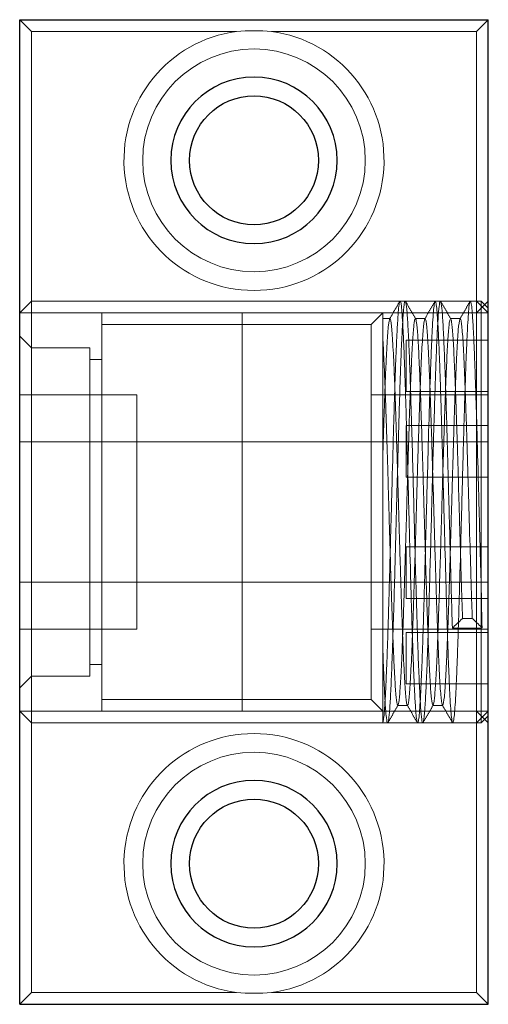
# Model space of a CAD drawing. Header units: millimetres. Extents: x 7091 to 7215, y 7622 to 7745.
# Tile 2 of 4: x 7146 to 7166, y 7622 to 7664. Entities that reach past the tile are written whole.
import ezdxf
from ezdxf.lldxf.tags import DXFTag

# ---------------------------------------------------------------- set-up
doc = ezdxf.new("R2010")
doc.units = ezdxf.units.MM
doc.layers.add('1', color=7, linetype='CONTINUOUS', true_color=0xffffff)
tags = doc.linetypes.add('DASHED', pattern=[25.72, 12.86, -12.86]).pattern_tags.tags
tags[6:7] = [DXFTag(74, 4), DXFTag(75, 0), DXFTag(340, '0'), DXFTag(46, 0.0), DXFTag(50, 0.0), DXFTag(44, 0.0), DXFTag(45, 0.0)]
tags[4:5] = [DXFTag(74, 4), DXFTag(75, 0), DXFTag(340, '0'), DXFTag(46, 0.0), DXFTag(50, 0.0), DXFTag(44, 0.0), DXFTag(45, 0.0)]

msp = doc.modelspace()

# ---------------------------------------------------------------- linework, layer by layer
at = {"layer": '1', "color": 7, "linetype": 'Continuous'}
for p, q in [((7146.315, 7663.512), (7166.315, 7663.512)), ((7146.315, 7621.512), (7146.315, 7663.512)), ((7166.315, 7621.512), (7166.315, 7663.512)), ((7146.315, 7621.512), (7166.315, 7621.512))]:
    msp.add_line(p, q, dxfattribs=at)
at = {"layer": '1', "color": 252, "linetype": 'DASHED', "lineweight": 5}
for p, q in [((7146.815, 7663.012), (7146.315, 7663.512)), ((7165.815, 7663.012), (7166.315, 7663.512)), ((7146.815, 7663.012), (7155.572, 7663.012)), ((7146.815, 7651.512), (7146.815, 7663.012)), ((7157.058, 7663.012), (7165.815, 7663.012)), ((7165.815, 7663.012), (7165.815, 7651.512)), ((7146.315, 7651.012), (7146.815, 7651.512)), ((7146.815, 7651.012), (7146.815, 7651.512)), ((7146.815, 7651.512), (7165.815, 7651.512)), ((7162.768, 7651.512), (7162.549, 7651.512)), ((7164.268, 7651.512), (7164.049, 7651.512)), ((7166.015, 7651.512), (7165.549, 7651.512)), ((7166.315, 7651.512), (7165.815, 7651.012)), ((7165.815, 7651.012), (7165.815, 7651.512)), ((7165.815, 7651.512), (7166.315, 7651.012)), ((7166.315, 7651.212), (7166.015, 7651.512)), ((7166.015, 7639.179), (7166.015, 7651.512)), ((7146.315, 7651.012), (7146.815, 7651.012)), ((7146.815, 7651.012), (7165.815, 7651.012)), ((7146.815, 7649.512), (7146.815, 7651.012)), ((7155.815, 7651.012), (7149.815, 7651.012)), ((7149.815, 7651.012), (7149.815, 7634.012)), ((7161.815, 7651.012), (7155.815, 7651.012)), ((7155.815, 7651.012), (7155.815, 7634.012)), ((7155.815, 7651.012), (7155.815, 7634.012)), ((7161.815, 7651.012), (7161.315, 7650.512)), ((7165.815, 7651.012), (7161.815, 7651.012)), ((7161.815, 7651.012), (7161.815, 7636.56)), ((7162.116, 7650.762), (7161.815, 7650.762)), ((7163.616, 7650.762), (7163.201, 7650.762)), ((7165.116, 7650.762), (7164.701, 7650.762)), ((7165.815, 7634.012), (7165.815, 7651.012)), ((7165.815, 7651.012), (7166.315, 7651.012)), ((7161.315, 7650.512), (7149.815, 7650.512)), ((7161.315, 7634.512), (7161.315, 7650.512)), ((7146.815, 7649.512), (7146.315, 7650.012)), ((7149.315, 7649.512), (7146.815, 7649.512)), ((7146.815, 7635.512), (7146.815, 7649.512)), ((7149.315, 7649.512), (7149.315, 7635.512)), ((7166.315, 7649.847), (7162.815, 7649.847)), ((7162.815, 7647.647), (7162.815, 7649.847)), ((7149.815, 7649.012), (7149.315, 7649.012)), ((7151.315, 7647.512), (7146.315, 7647.512)), ((7151.315, 7647.512), (7151.315, 7637.512)), ((7166.315, 7647.512), (7161.315, 7647.512)), ((7162.815, 7647.647), (7166.315, 7647.647)), ((7166.315, 7646.198), (7162.815, 7646.198)), ((7162.815, 7643.998), (7162.815, 7646.198)), ((7151.315, 7645.512), (7146.315, 7645.512)), ((7155.815, 7645.512), (7149.815, 7645.512)), ((7161.815, 7645.512), (7155.815, 7645.512)), ((7166.315, 7645.512), (7161.315, 7645.512)), ((7162.815, 7643.998), (7166.315, 7643.998)), ((7166.315, 7641.026), (7162.815, 7641.026)), ((7162.815, 7638.826), (7162.815, 7641.026)), ((7146.315, 7639.512), (7151.315, 7639.512)), ((7149.815, 7639.512), (7155.815, 7639.512)), ((7155.815, 7639.512), (7161.815, 7639.512)), ((7161.315, 7639.512), (7166.315, 7639.512)), ((7166.015, 7637.561), (7166.015, 7639.172)), ((7162.815, 7638.826), (7166.315, 7638.826)), ((7165.63, 7637.973), (7165.215, 7637.973)), ((7146.315, 7637.512), (7151.315, 7637.512)), ((7161.315, 7637.512), (7166.315, 7637.512)), ((7166.315, 7637.377), (7162.815, 7637.377)), ((7162.815, 7635.177), (7162.815, 7637.377)), ((7164.782, 7637.561), (7166.015, 7637.561)), ((7166.046, 7637.577), (7166.015, 7637.561)), ((7166.015, 7633.512), (7166.015, 7637.561)), ((7161.815, 7636.581), (7161.815, 7633.512)), ((7149.315, 7636.012), (7149.815, 7636.012)), ((7146.315, 7635.012), (7146.815, 7635.512)), ((7146.815, 7635.512), (7149.315, 7635.512)), ((7146.815, 7634.012), (7146.815, 7635.512)), ((7162.815, 7635.177), (7166.315, 7635.177)), ((7149.815, 7634.512), (7161.315, 7634.512)), ((7161.315, 7634.512), (7161.815, 7634.012)), ((7146.315, 7634.012), (7146.815, 7634.012)), ((7146.315, 7634.012), (7146.815, 7633.512)), ((7146.815, 7633.512), (7146.815, 7634.012)), ((7165.815, 7634.012), (7146.815, 7634.012)), ((7149.815, 7634.012), (7155.815, 7634.012)), ((7155.815, 7634.012), (7161.815, 7634.012)), ((7161.815, 7634.012), (7165.815, 7634.012)), ((7162.451, 7634.262), (7162.866, 7634.262)), ((7163.951, 7634.262), (7164.366, 7634.262)), ((7165.815, 7634.012), (7166.315, 7633.512)), ((7166.315, 7634.012), (7165.815, 7633.512)), ((7165.815, 7633.512), (7165.815, 7634.012)), ((7165.815, 7634.012), (7166.315, 7634.012)), ((7146.815, 7633.512), (7165.815, 7633.512)), ((7146.815, 7622.012), (7146.815, 7633.512)), ((7161.815, 7633.512), (7162.018, 7633.512)), ((7163.299, 7633.512), (7163.518, 7633.512)), ((7164.799, 7633.512), (7166.015, 7633.512)), ((7165.815, 7633.512), (7165.815, 7622.012)), ((7166.015, 7633.512), (7166.315, 7633.812)), ((7146.315, 7621.512), (7146.815, 7622.012)), ((7155.572, 7622.012), (7146.815, 7622.012)), ((7165.815, 7622.012), (7157.058, 7622.012)), ((7166.315, 7621.512), (7165.815, 7622.012))]:
    msp.add_line(p, q, dxfattribs=at)
at = {"layer": '1', "color": 252, "linetype": 'DASHED', "lineweight": 5, "extrusion": (0, 0, -1)}
for centre in [(-7156.315, 7657.512), (-7156.315, 7627.512)]:
    msp.add_circle(centre, 4.75, dxfattribs=at)
at = {"layer": '1', "color": 7, "linetype": 'Continuous', "extrusion": (6.12303e-17, 6.12303e-17, -1)}
for centre in [(-7156.315, 7657.512), (-7156.315, 7627.512)]:
    msp.add_circle(centre, 3.55, dxfattribs=at)
at = {"layer": '1', "color": 7, "linetype": 'Continuous'}
for centre in [(7156.315, 7657.512), (7156.315, 7627.512)]:
    msp.add_circle(centre, 2.75, dxfattribs=at)
at = {"layer": '1', "color": 252, "linetype": 'DASHED', "lineweight": 5}
for centre, start, end in [((7156.315, 7657.512), 97.6967, 82.3033), ((7156.315, 7627.512), 277.6967, 262.3033)]:
    msp.add_arc(centre, 5.55, start, end, dxfattribs=at)
for points, degree in [([(7157.058, 7663.012), (7156.563, 7663.045), (7156.067, 7663.045), (7155.572, 7663.012)], 3), ([(7162.525, 7651.479), (7162.313, 7651.112), (7162.101, 7650.746)], 2), ([(7163.216, 7650.746), (7162.997, 7651.126), (7162.777, 7651.506)], 2), ([(7164.041, 7651.507), (7163.821, 7651.127), (7163.602, 7650.747)], 2), ([(7164.716, 7650.746), (7164.497, 7651.126), (7164.277, 7651.506)], 2), ([(7165.541, 7651.507), (7165.322, 7651.127), (7165.102, 7650.747)], 2), ([(7166.046, 7637.577), (7166.035, 7638.082), (7166.025, 7638.615), (7166.015, 7639.179)], 3), ([(7164.782, 7637.561), (7165.215, 7637.973)], 1), ([(7165.63, 7637.973), (7166.046, 7637.577)], 1), ([(7162.027, 7633.518), (7162.247, 7633.898), (7162.466, 7634.278)], 2), ([(7162.853, 7634.275), (7163.072, 7633.895), (7163.292, 7633.515)], 2), ([(7163.527, 7633.518), (7163.747, 7633.898), (7163.966, 7634.278)], 2), ([(7164.352, 7634.276), (7164.564, 7633.91), (7164.776, 7633.543)], 2), ([(7155.572, 7622.012), (7156.067, 7621.979), (7156.563, 7621.979), (7157.058, 7622.012)], 3)]:
    msp.add_open_spline(points, degree=degree, dxfattribs=at)
for points, knots in [([(7161.815, 7633.531), (7161.826, 7633.558), (7161.837, 7633.614), (7161.859, 7633.78), (7161.87, 7633.892), (7161.903, 7634.308), (7161.924, 7634.687), (7161.957, 7635.403), (7161.968, 7635.667), (7161.99, 7636.231), (7162.001, 7636.531), (7162.023, 7637.17), (7162.034, 7637.511), (7162.056, 7638.221), (7162.067, 7638.587), (7162.088, 7639.341), (7162.099, 7639.729), (7162.121, 7640.528), (7162.132, 7640.937), (7162.154, 7641.752), (7162.165, 7642.162), (7162.187, 7642.984), (7162.198, 7643.401), (7162.231, 7644.629), (7162.252, 7645.417), (7162.285, 7646.554), (7162.296, 7646.921), (7162.318, 7647.619), (7162.329, 7647.951), (7162.351, 7648.584), (7162.362, 7648.887), (7162.384, 7649.443), (7162.395, 7649.698), (7162.417, 7650.163), (7162.427, 7650.373), (7162.449, 7650.745), (7162.46, 7650.904), (7162.482, 7651.168), (7162.493, 7651.273), (7162.515, 7651.428), (7162.526, 7651.479), (7162.537, 7651.5), (7162.538, 7651.501), (7162.538, 7651.501)], [0, 0, 0, 0, 0.045405, 0.045405, 0.09081, 0.09081, 0.18162, 0.18162, 0.227025, 0.227025, 0.27243, 0.27243, 0.317835, 0.317835, 0.36324, 0.36324, 0.408645, 0.408645, 0.45405, 0.45405, 0.499455, 0.499455, 0.54486, 0.54486, 0.63567, 0.63567, 0.681075, 0.681075, 0.72648, 0.72648, 0.771885, 0.771885, 0.81729, 0.81729, 0.862695, 0.862695, 0.908101, 0.908101, 0.953506, 0.953506, 0.998911, 0.998911, 1, 1, 1, 1]), ([(7162.754, 7651.496), (7162.75, 7651.487), (7162.746, 7651.474), (7162.734, 7651.426), (7162.727, 7651.38), (7162.711, 7651.26), (7162.696, 7651.113), (7162.68, 7650.913), (7162.665, 7650.686), (7162.657, 7650.559), (7162.634, 7650.138), (7162.618, 7649.813), (7162.595, 7649.257), (7162.588, 7649.061), (7162.572, 7648.646), (7162.564, 7648.427), (7162.541, 7647.749), (7162.526, 7647.267), (7162.503, 7646.496), (7162.495, 7646.231), (7162.479, 7645.689), (7162.472, 7645.415), (7162.448, 7644.582), (7162.433, 7644.013), (7162.41, 7643.139), (7162.402, 7642.845), (7162.387, 7642.263), (7162.371, 7641.683), (7162.356, 7641.108), (7162.34, 7640.536), (7162.333, 7640.25), (7162.309, 7639.407), (7162.294, 7638.869), (7162.271, 7638.097), (7162.263, 7637.845), (7162.248, 7637.354), (7162.24, 7637.116), (7162.217, 7636.434), (7162.201, 7636.018), (7162.178, 7635.454), (7162.17, 7635.274), (7162.155, 7634.942), (7162.147, 7634.788), (7162.124, 7634.365), (7162.109, 7634.133), (7162.085, 7633.861), (7162.078, 7633.784), (7162.062, 7633.659), (7162.054, 7633.611), (7162.041, 7633.551), (7162.035, 7633.533), (7162.03, 7633.523)], [0, 0, 0, 0, 0.016234, 0.016234, 0.048245, 0.048245, 0.080256, 0.112267, 0.112267, 0.144278, 0.144278, 0.208301, 0.208301, 0.240312, 0.240312, 0.272323, 0.272323, 0.336346, 0.336346, 0.368357, 0.368357, 0.400368, 0.400368, 0.46439, 0.46439, 0.496402, 0.496402, 0.528413, 0.560424, 0.560424, 0.592435, 0.592435, 0.656458, 0.656458, 0.688469, 0.688469, 0.72048, 0.72048, 0.784502, 0.784502, 0.816514, 0.816514, 0.848525, 0.848525, 0.912547, 0.912547, 0.944558, 0.944558, 0.97657, 0.97657, 1, 1, 1, 1]), ([(7162.55, 7651.512), (7162.567, 7651.512), (7162.585, 7651.438), (7162.625, 7651.106), (7162.646, 7650.815), (7162.679, 7650.225), (7162.69, 7650), (7162.712, 7649.511), (7162.723, 7649.245), (7162.745, 7648.672), (7162.756, 7648.363), (7162.778, 7647.707), (7162.789, 7647.365), (7162.81, 7646.654), (7162.821, 7646.285), (7162.843, 7645.52), (7162.854, 7645.123), (7162.876, 7644.324), (7162.887, 7643.921), (7162.909, 7643.104), (7162.92, 7642.688), (7162.953, 7641.445), (7162.974, 7640.635), (7163.007, 7639.45), (7163.018, 7639.06), (7163.04, 7638.316), (7163.051, 7637.957), (7163.073, 7637.267), (7163.084, 7636.934), (7163.106, 7636.308), (7163.117, 7636.016), (7163.138, 7635.475), (7163.149, 7635.225), (7163.171, 7634.769), (7163.182, 7634.565), (7163.204, 7634.211), (7163.215, 7634.06), (7163.237, 7633.811), (7163.248, 7633.712), (7163.27, 7633.572), (7163.281, 7633.53), (7163.294, 7633.513), (7163.297, 7633.512), (7163.299, 7633.512)], [0, 0, 0, 0, 0.0707, 0.0707, 0.158206, 0.158206, 0.201959, 0.201959, 0.245712, 0.245712, 0.289465, 0.289465, 0.333219, 0.333219, 0.376972, 0.376972, 0.420725, 0.420725, 0.464478, 0.464478, 0.508231, 0.508231, 0.595738, 0.595738, 0.639491, 0.639491, 0.683244, 0.683244, 0.726997, 0.726997, 0.77075, 0.77075, 0.814504, 0.814504, 0.858257, 0.858257, 0.90201, 0.90201, 0.945763, 0.945763, 0.989516, 0.989516, 1, 1, 1, 1]), ([(7163.518, 7633.512), (7163.515, 7633.512), (7163.511, 7633.515), (7163.499, 7633.535), (7163.492, 7633.562), (7163.469, 7633.687), (7163.453, 7633.824), (7163.43, 7634.114), (7163.422, 7634.225), (7163.407, 7634.47), (7163.399, 7634.605), (7163.384, 7634.899), (7163.376, 7635.057), (7163.361, 7635.399), (7163.353, 7635.583), (7163.329, 7636.167), (7163.314, 7636.594), (7163.291, 7637.291), (7163.283, 7637.534), (7163.267, 7638.032), (7163.26, 7638.288), (7163.244, 7638.811), (7163.237, 7639.078), (7163.221, 7639.626), (7163.213, 7639.907), (7163.19, 7640.753), (7163.175, 7641.325), (7163.144, 7642.485), (7163.128, 7643.078), (7163.097, 7644.231), (7163.082, 7644.796), (7163.059, 7645.628), (7163.051, 7645.903), (7163.035, 7646.436), (7163.028, 7646.696), (7163.005, 7647.453), (7162.989, 7647.93), (7162.958, 7648.821), (7162.943, 7649.223), (7162.92, 7649.761), (7162.912, 7649.93), (7162.897, 7650.245), (7162.889, 7650.392), (7162.866, 7650.791), (7162.85, 7651.003), (7162.819, 7651.324), (7162.804, 7651.431), (7162.782, 7651.501), (7162.775, 7651.512), (7162.768, 7651.512)], [0, 0, 0, 0, 0.01461, 0.01461, 0.045524, 0.045524, 0.107352, 0.107352, 0.138266, 0.138266, 0.16918, 0.16918, 0.200094, 0.200094, 0.231008, 0.231008, 0.292836, 0.292836, 0.32375, 0.32375, 0.354664, 0.354664, 0.385578, 0.385578, 0.416491, 0.416491, 0.478319, 0.478319, 0.540147, 0.540147, 0.601975, 0.601975, 0.632889, 0.632889, 0.663803, 0.663803, 0.725631, 0.725631, 0.787459, 0.787459, 0.818373, 0.818373, 0.849287, 0.849287, 0.911114, 0.911114, 0.972942, 0.972942, 1, 1, 1, 1]), ([(7163.314, 7633.529), (7163.318, 7633.537), (7163.321, 7633.548), (7163.336, 7633.606), (7163.346, 7633.678), (7163.368, 7633.876), (7163.379, 7634.005), (7163.412, 7634.467), (7163.434, 7634.873), (7163.467, 7635.632), (7163.478, 7635.908), (7163.5, 7636.494), (7163.511, 7636.805), (7163.532, 7637.466), (7163.543, 7637.817), (7163.565, 7638.541), (7163.576, 7638.914), (7163.598, 7639.681), (7163.609, 7640.075), (7163.631, 7640.885), (7163.642, 7641.293), (7163.664, 7642.111), (7163.675, 7642.522), (7163.696, 7643.345), (7163.708, 7643.761), (7163.74, 7644.978), (7163.762, 7645.758), (7163.806, 7647.249), (7163.828, 7647.928), (7163.861, 7648.847), (7163.872, 7649.138), (7163.893, 7649.668), (7163.904, 7649.91), (7163.926, 7650.347), (7163.937, 7650.544), (7163.959, 7650.885), (7163.97, 7651.028), (7163.992, 7651.261), (7164.003, 7651.35), (7164.022, 7651.458), (7164.03, 7651.488), (7164.038, 7651.503)], [0, 0, 0, 0, 0.014535, 0.014535, 0.059838, 0.059838, 0.10514, 0.10514, 0.195745, 0.195745, 0.241048, 0.241048, 0.28635, 0.28635, 0.331653, 0.331653, 0.376955, 0.376955, 0.422258, 0.422258, 0.46756, 0.46756, 0.512863, 0.512863, 0.558166, 0.558166, 0.648771, 0.648771, 0.739376, 0.739376, 0.784678, 0.784678, 0.829981, 0.829981, 0.875283, 0.875283, 0.920586, 0.920586, 0.965888, 0.965888, 1, 1, 1, 1]), ([(7164.257, 7651.501), (7164.254, 7651.497), (7164.252, 7651.491), (7164.241, 7651.46), (7164.233, 7651.422), (7164.21, 7651.266), (7164.195, 7651.109), (7164.164, 7650.687), (7164.148, 7650.419), (7164.118, 7649.795), (7164.102, 7649.438), (7164.079, 7648.835), (7164.071, 7648.621), (7164.056, 7648.18), (7164.048, 7647.951), (7164.025, 7647.241), (7164.01, 7646.737), (7163.978, 7645.664), (7163.963, 7645.113), (7163.94, 7644.266), (7163.932, 7643.98), (7163.917, 7643.401), (7163.909, 7643.106), (7163.886, 7642.232), (7163.87, 7641.653), (7163.84, 7640.505), (7163.824, 7639.931), (7163.793, 7638.842), (7163.778, 7638.32), (7163.755, 7637.571), (7163.747, 7637.327), (7163.731, 7636.862), (7163.724, 7636.638), (7163.7, 7635.998), (7163.685, 7635.608), (7163.654, 7634.912), (7163.639, 7634.616), (7163.615, 7634.245), (7163.608, 7634.134), (7163.592, 7633.938), (7163.584, 7633.852), (7163.561, 7633.64), (7163.546, 7633.554), (7163.53, 7633.524), (7163.53, 7633.523), (7163.53, 7633.523)], [0, 0, 0, 0, 0.010457, 0.010457, 0.042347, 0.042347, 0.106127, 0.106127, 0.169906, 0.169906, 0.233686, 0.233686, 0.265576, 0.265576, 0.297466, 0.297466, 0.361246, 0.361246, 0.425025, 0.425025, 0.456915, 0.456915, 0.488805, 0.488805, 0.552585, 0.552585, 0.616365, 0.616365, 0.680145, 0.680145, 0.712034, 0.712034, 0.743924, 0.743924, 0.807704, 0.807704, 0.871484, 0.871484, 0.903374, 0.903374, 0.935264, 0.935264, 0.999043, 0.999043, 1, 1, 1, 1]), ([(7164.05, 7651.512), (7164.06, 7651.511), (7164.069, 7651.488), (7164.09, 7651.39), (7164.101, 7651.31), (7164.134, 7650.987), (7164.156, 7650.667), (7164.189, 7650.031), (7164.2, 7649.793), (7164.222, 7649.279), (7164.232, 7649.001), (7164.254, 7648.404), (7164.265, 7648.082), (7164.287, 7647.408), (7164.298, 7647.058), (7164.32, 7646.331), (7164.331, 7645.955), (7164.353, 7645.175), (7164.364, 7644.775), (7164.386, 7643.971), (7164.396, 7643.564), (7164.418, 7642.743), (7164.429, 7642.324), (7164.462, 7641.089), (7164.484, 7640.287), (7164.517, 7639.119), (7164.528, 7638.735), (7164.549, 7638.006), (7164.56, 7637.656), (7164.582, 7636.987), (7164.593, 7636.668), (7164.615, 7636.06), (7164.626, 7635.779), (7164.648, 7635.262), (7164.658, 7635.026), (7164.68, 7634.598), (7164.691, 7634.407), (7164.713, 7634.081), (7164.724, 7633.945), (7164.746, 7633.727), (7164.757, 7633.644), (7164.778, 7633.538), (7164.789, 7633.512), (7164.799, 7633.512)], [0, 0, 0, 0, 0.039638, 0.039638, 0.083389, 0.083389, 0.170891, 0.170891, 0.214642, 0.214642, 0.258393, 0.258393, 0.302145, 0.302145, 0.345896, 0.345896, 0.389647, 0.389647, 0.433398, 0.433398, 0.477149, 0.477149, 0.520901, 0.520901, 0.608403, 0.608403, 0.652154, 0.652154, 0.695905, 0.695905, 0.739656, 0.739656, 0.783408, 0.783408, 0.827159, 0.827159, 0.87091, 0.87091, 0.914661, 0.914661, 0.958412, 0.958412, 1, 1, 1, 1]), ([(7164.782, 7637.561), (7164.767, 7638.052), (7164.751, 7638.568), (7164.728, 7639.379), (7164.72, 7639.657), (7164.705, 7640.218), (7164.697, 7640.501), (7164.674, 7641.355), (7164.659, 7641.933), (7164.635, 7642.813), (7164.627, 7643.106), (7164.612, 7643.685), (7164.604, 7643.972), (7164.589, 7644.541), (7164.581, 7644.823), (7164.566, 7645.381), (7164.558, 7645.659), (7164.535, 7646.471), (7164.519, 7646.983), (7164.489, 7647.953), (7164.473, 7648.414), (7164.442, 7649.243), (7164.427, 7649.614), (7164.404, 7650.108), (7164.396, 7650.262), (7164.38, 7650.544), (7164.372, 7650.671), (7164.349, 7651.013), (7164.334, 7651.19), (7164.303, 7651.436), (7164.287, 7651.501), (7164.271, 7651.512), (7164.269, 7651.512), (7164.268, 7651.512)], [0, 0, 0, 0, 0.090188, 0.090188, 0.135281, 0.135281, 0.180375, 0.180375, 0.270563, 0.270563, 0.315657, 0.315657, 0.36075, 0.36075, 0.405844, 0.405844, 0.450938, 0.450938, 0.541126, 0.541126, 0.631313, 0.631313, 0.721501, 0.721501, 0.766595, 0.766595, 0.811688, 0.811688, 0.901876, 0.901876, 0.992064, 0.992064, 1, 1, 1, 1]), ([(7164.805, 7633.514), (7164.815, 7633.523), (7164.824, 7633.553), (7164.844, 7633.663), (7164.855, 7633.751), (7164.877, 7633.979), (7164.888, 7634.12), (7164.91, 7634.453), (7164.921, 7634.647), (7164.943, 7635.085), (7164.954, 7635.326), (7164.976, 7635.85), (7164.987, 7636.134), (7165.009, 7636.744), (7165.02, 7637.071), (7165.041, 7637.749), (7165.052, 7638.102), (7165.074, 7638.837), (7165.085, 7639.221), (7165.118, 7640.397), (7165.14, 7641.203), (7165.173, 7642.445), (7165.184, 7642.861), (7165.205, 7643.68), (7165.216, 7644.086), (7165.238, 7644.889), (7165.249, 7645.289), (7165.271, 7646.063), (7165.282, 7646.437), (7165.304, 7647.159), (7165.315, 7647.507), (7165.337, 7648.176), (7165.348, 7648.492), (7165.369, 7649.081), (7165.38, 7649.355), (7165.402, 7649.862), (7165.413, 7650.096), (7165.446, 7650.716), (7165.468, 7651.027), (7165.506, 7651.384), (7165.522, 7651.474), (7165.538, 7651.502)], [0, 0, 0, 0, 0.038608, 0.038608, 0.083371, 0.083371, 0.128133, 0.128133, 0.172896, 0.172896, 0.217658, 0.217658, 0.262421, 0.262421, 0.307184, 0.307184, 0.351946, 0.351946, 0.396709, 0.396709, 0.486234, 0.486234, 0.530997, 0.530997, 0.575759, 0.575759, 0.620522, 0.620522, 0.665284, 0.665284, 0.710047, 0.710047, 0.75481, 0.75481, 0.799572, 0.799572, 0.844335, 0.844335, 0.93386, 0.93386, 1, 1, 1, 1]), ([(7165.549, 7651.512), (7165.551, 7651.512), (7165.553, 7651.511), (7165.566, 7651.499), (7165.577, 7651.46), (7165.599, 7651.326), (7165.61, 7651.232), (7165.632, 7650.989), (7165.643, 7650.841), (7165.665, 7650.489), (7165.676, 7650.289), (7165.697, 7649.842), (7165.708, 7649.596), (7165.73, 7649.056), (7165.741, 7648.762), (7165.763, 7648.143), (7165.774, 7647.817), (7165.796, 7647.131), (7165.807, 7646.77), (7165.84, 7645.647), (7165.861, 7644.865), (7165.894, 7643.643), (7165.905, 7643.227), (7165.927, 7642.405), (7165.938, 7641.995), (7165.96, 7641.177), (7165.971, 7640.767), (7165.993, 7639.96), (7166.004, 7639.565), (7166.015, 7639.179)], [0, 0, 0, 0, 0.013388, 0.013388, 0.08386, 0.08386, 0.154332, 0.154332, 0.224804, 0.224804, 0.295277, 0.295277, 0.365749, 0.365749, 0.436221, 0.436221, 0.506694, 0.506694, 0.577166, 0.577166, 0.718111, 0.718111, 0.788583, 0.788583, 0.859055, 0.859055, 0.929528, 0.929528, 1, 1, 1, 1]), ([(7162.103, 7650.75), (7162.087, 7650.719), (7162.07, 7650.628), (7162.033, 7650.295), (7162.014, 7650.035), (7161.984, 7649.53), (7161.974, 7649.341), (7161.954, 7648.93), (7161.944, 7648.709), (7161.924, 7648.237), (7161.914, 7647.985), (7161.894, 7647.451), (7161.884, 7647.168), (7161.855, 7646.294), (7161.835, 7645.674), (7161.815, 7645.014)], [0, 0, 0, 0, 0.174001, 0.174001, 0.380501, 0.380501, 0.483751, 0.483751, 0.587001, 0.587001, 0.69025, 0.69025, 0.7935, 0.7935, 1, 1, 1, 1]), ([(7162.867, 7634.262), (7162.864, 7634.262), (7162.861, 7634.263), (7162.848, 7634.278), (7162.838, 7634.311), (7162.808, 7634.475), (7162.789, 7634.667), (7162.749, 7635.217), (7162.729, 7635.566), (7162.699, 7636.199), (7162.689, 7636.429), (7162.669, 7636.913), (7162.659, 7637.169), (7162.64, 7637.709), (7162.63, 7637.992), (7162.61, 7638.587), (7162.6, 7638.893), (7162.58, 7639.52), (7162.57, 7639.841), (7162.55, 7640.498), (7162.54, 7640.837), (7162.51, 7641.858), (7162.491, 7642.541), (7162.461, 7643.568), (7162.451, 7643.913), (7162.431, 7644.584), (7162.421, 7644.914), (7162.401, 7645.559), (7162.391, 7645.875), (7162.371, 7646.494), (7162.361, 7646.793), (7162.341, 7647.364), (7162.332, 7647.636), (7162.312, 7648.155), (7162.302, 7648.402), (7162.272, 7649.097), (7162.252, 7649.489), (7162.222, 7649.969), (7162.212, 7650.112), (7162.192, 7650.354), (7162.182, 7650.455), (7162.163, 7650.614), (7162.153, 7650.673), (7162.134, 7650.745), (7162.125, 7650.762), (7162.116, 7650.762)], [0, 0, 0, 0, 0.010887, 0.010887, 0.050633, 0.050633, 0.130124, 0.130124, 0.209615, 0.209615, 0.249361, 0.249361, 0.289107, 0.289107, 0.328852, 0.328852, 0.368598, 0.368598, 0.408344, 0.408344, 0.448089, 0.448089, 0.52758, 0.52758, 0.567326, 0.567326, 0.607072, 0.607072, 0.646817, 0.646817, 0.686563, 0.686563, 0.726309, 0.726309, 0.766054, 0.766054, 0.845546, 0.845546, 0.885291, 0.885291, 0.925037, 0.925037, 0.964782, 0.964782, 1, 1, 1, 1]), ([(7162.464, 7634.273), (7162.478, 7634.298), (7162.491, 7634.365), (7162.514, 7634.543), (7162.523, 7634.629), (7162.541, 7634.833), (7162.55, 7634.95), (7162.567, 7635.215), (7162.576, 7635.363), (7162.594, 7635.689), (7162.603, 7635.868), (7162.629, 7636.441), (7162.647, 7636.871), (7162.674, 7637.588), (7162.683, 7637.841), (7162.7, 7638.358), (7162.709, 7638.625), (7162.727, 7639.172), (7162.736, 7639.453), (7162.753, 7640.03), (7162.762, 7640.328), (7162.789, 7641.223), (7162.806, 7641.828), (7162.833, 7642.747), (7162.842, 7643.057), (7162.86, 7643.667), (7162.869, 7643.968), (7162.886, 7644.563), (7162.895, 7644.857), (7162.913, 7645.437), (7162.922, 7645.725), (7162.948, 7646.559), (7162.966, 7647.079), (7162.992, 7647.805), (7163.001, 7648.039), (7163.019, 7648.479), (7163.037, 7648.893), (7163.054, 7649.254), (7163.072, 7649.588), (7163.081, 7649.743), (7163.108, 7650.157), (7163.125, 7650.369), (7163.152, 7650.591), (7163.161, 7650.649), (7163.178, 7650.73), (7163.187, 7650.753), (7163.205, 7650.767), (7163.214, 7650.756), (7163.231, 7650.702), (7163.24, 7650.657), (7163.267, 7650.473), (7163.285, 7650.285), (7163.311, 7649.909), (7163.32, 7649.766), (7163.338, 7649.453), (7163.347, 7649.282), (7163.364, 7648.916), (7163.373, 7648.719), (7163.391, 7648.299), (7163.4, 7648.075), (7163.426, 7647.37), (7163.444, 7646.864), (7163.47, 7646.051), (7163.479, 7645.77), (7163.497, 7645.196), (7163.506, 7644.905), (7163.524, 7644.315), (7163.532, 7644.017), (7163.55, 7643.413), (7163.559, 7643.105), (7163.586, 7642.182), (7163.603, 7641.574), (7163.63, 7640.675), (7163.639, 7640.375), (7163.656, 7639.786), (7163.665, 7639.499), (7163.683, 7638.939), (7163.692, 7638.666), (7163.71, 7638.135), (7163.719, 7637.875), (7163.745, 7637.133), (7163.763, 7636.684), (7163.789, 7636.079), (7163.798, 7635.89), (7163.816, 7635.543), (7163.825, 7635.384), (7163.843, 7635.097), (7163.851, 7634.967), (7163.869, 7634.739), (7163.878, 7634.64), (7163.905, 7634.396), (7163.922, 7634.3), (7163.944, 7634.265), (7163.947, 7634.262), (7163.951, 7634.262)], [0, 0, 0, 0, 0.02813, 0.02813, 0.04599, 0.04599, 0.063851, 0.063851, 0.081711, 0.081711, 0.099572, 0.099572, 0.135293, 0.135293, 0.153153, 0.153153, 0.171014, 0.171014, 0.188874, 0.188874, 0.206735, 0.206735, 0.242456, 0.242456, 0.260316, 0.260316, 0.278177, 0.278177, 0.296037, 0.296037, 0.313898, 0.313898, 0.349619, 0.349619, 0.367479, 0.367479, 0.38534, 0.4032, 0.4032, 0.42106, 0.42106, 0.456781, 0.456781, 0.474642, 0.474642, 0.492502, 0.492502, 0.510363, 0.510363, 0.528223, 0.528223, 0.563944, 0.563944, 0.581805, 0.581805, 0.599665, 0.599665, 0.617526, 0.617526, 0.635386, 0.635386, 0.671107, 0.671107, 0.688968, 0.688968, 0.706828, 0.706828, 0.724689, 0.724689, 0.742549, 0.742549, 0.77827, 0.77827, 0.796131, 0.796131, 0.813991, 0.813991, 0.831852, 0.831852, 0.849712, 0.849712, 0.885433, 0.885433, 0.903294, 0.903294, 0.921154, 0.921154, 0.939015, 0.939015, 0.956875, 0.956875, 0.992596, 0.992596, 1, 1, 1, 1]), ([(7163.604, 7650.751), (7163.604, 7650.751), (7163.604, 7650.75), (7163.594, 7650.731), (7163.584, 7650.692), (7163.564, 7650.569), (7163.554, 7650.486), (7163.534, 7650.281), (7163.524, 7650.158), (7163.504, 7649.874), (7163.494, 7649.711), (7163.464, 7649.166), (7163.444, 7648.736), (7163.415, 7647.995), (7163.405, 7647.73), (7163.385, 7647.179), (7163.375, 7646.893), (7163.355, 7646.299), (7163.345, 7645.992), (7163.325, 7645.355), (7163.315, 7645.026), (7163.285, 7644.035), (7163.266, 7643.357), (7163.226, 7641.971), (7163.206, 7641.291), (7163.176, 7640.29), (7163.166, 7639.957), (7163.146, 7639.311), (7163.136, 7638.999), (7163.117, 7638.393), (7163.107, 7638.1), (7163.087, 7637.534), (7163.077, 7637.26), (7163.047, 7636.494), (7163.027, 7636.045), (7162.997, 7635.467), (7162.987, 7635.293), (7162.968, 7634.986), (7162.958, 7634.852), (7162.938, 7634.623), (7162.928, 7634.527), (7162.908, 7634.379), (7162.898, 7634.327), (7162.887, 7634.292), (7162.886, 7634.289), (7162.885, 7634.286)], [0, 0, 0, 0, 0.00116, 0.00116, 0.042574, 0.042574, 0.083989, 0.083989, 0.125404, 0.125404, 0.166819, 0.166819, 0.249648, 0.249648, 0.291063, 0.291063, 0.332478, 0.332478, 0.373893, 0.373893, 0.415307, 0.415307, 0.498137, 0.498137, 0.580966, 0.580966, 0.622381, 0.622381, 0.663796, 0.663796, 0.705211, 0.705211, 0.746626, 0.746626, 0.829455, 0.829455, 0.87087, 0.87087, 0.912285, 0.912285, 0.953699, 0.953699, 0.995114, 0.995114, 1, 1, 1, 1]), ([(7164.366, 7634.262), (7164.36, 7634.262), (7164.354, 7634.27), (7164.339, 7634.311), (7164.329, 7634.357), (7164.309, 7634.493), (7164.299, 7634.582), (7164.279, 7634.802), (7164.269, 7634.932), (7164.249, 7635.229), (7164.239, 7635.396), (7164.219, 7635.769), (7164.209, 7635.975), (7164.18, 7636.64), (7164.16, 7637.141), (7164.13, 7637.982), (7164.12, 7638.276), (7164.1, 7638.879), (7164.09, 7639.189), (7164.07, 7639.826), (7164.06, 7640.155), (7164.04, 7640.826), (7164.03, 7641.163), (7164.011, 7641.842), (7164.001, 7642.183), (7163.981, 7642.869), (7163.971, 7643.216), (7163.941, 7644.241), (7163.921, 7644.903), (7163.892, 7645.864), (7163.881, 7646.179), (7163.862, 7646.78), (7163.852, 7647.069), (7163.832, 7647.623), (7163.822, 7647.889), (7163.802, 7648.395), (7163.792, 7648.631), (7163.772, 7649.069), (7163.762, 7649.271), (7163.743, 7649.641), (7163.733, 7649.81), (7163.703, 7650.256), (7163.683, 7650.471), (7163.653, 7650.671), (7163.643, 7650.717), (7163.627, 7650.755), (7163.622, 7650.762), (7163.616, 7650.762)], [0, 0, 0, 0, 0.023499, 0.023499, 0.063249, 0.063249, 0.102998, 0.102998, 0.142748, 0.142748, 0.182498, 0.182498, 0.222248, 0.222248, 0.301747, 0.301747, 0.341497, 0.341497, 0.381247, 0.381247, 0.420997, 0.420997, 0.460747, 0.460747, 0.500496, 0.500496, 0.540246, 0.540246, 0.619746, 0.619746, 0.659496, 0.659496, 0.699245, 0.699245, 0.738995, 0.738995, 0.778745, 0.778745, 0.818495, 0.818495, 0.858245, 0.858245, 0.937744, 0.937744, 0.977494, 0.977494, 1, 1, 1, 1]), ([(7165.104, 7650.751), (7165.101, 7650.745), (7165.097, 7650.736), (7165.074, 7650.659), (7165.054, 7650.509), (7165.024, 7650.161), (7165.014, 7650.024), (7164.994, 7649.712), (7164.984, 7649.538), (7164.965, 7649.156), (7164.955, 7648.947), (7164.935, 7648.492), (7164.925, 7648.248), (7164.895, 7647.479), (7164.875, 7646.915), (7164.835, 7645.684), (7164.816, 7645.042), (7164.786, 7644.039), (7164.776, 7643.696), (7164.756, 7643.011), (7164.746, 7642.669), (7164.726, 7641.985), (7164.716, 7641.644), (7164.696, 7640.964), (7164.686, 7640.623), (7164.656, 7639.632), (7164.637, 7639.001), (7164.607, 7638.101), (7164.597, 7637.813), (7164.577, 7637.267), (7164.567, 7637.008), (7164.547, 7636.516), (7164.537, 7636.283), (7164.517, 7635.852), (7164.507, 7635.655), (7164.488, 7635.298), (7164.478, 7635.138), (7164.458, 7634.855), (7164.448, 7634.731), (7164.418, 7634.427), (7164.398, 7634.307), (7164.376, 7634.269), (7164.374, 7634.266), (7164.372, 7634.264)], [0, 0, 0, 0, 0.014529, 0.014529, 0.095957, 0.095957, 0.136671, 0.136671, 0.177385, 0.177385, 0.218099, 0.218099, 0.258813, 0.258813, 0.340242, 0.340242, 0.42167, 0.42167, 0.462384, 0.462384, 0.503098, 0.503098, 0.543812, 0.543812, 0.584526, 0.584526, 0.665954, 0.665954, 0.706669, 0.706669, 0.747383, 0.747383, 0.788097, 0.788097, 0.828811, 0.828811, 0.869525, 0.869525, 0.910239, 0.910239, 0.991667, 0.991667, 1, 1, 1, 1]), ([(7164.701, 7650.762), (7164.713, 7650.763), (7164.725, 7650.732), (7164.746, 7650.625), (7164.755, 7650.562), (7164.772, 7650.404), (7164.781, 7650.309), (7164.799, 7650.087), (7164.808, 7649.961), (7164.825, 7649.678), (7164.834, 7649.519), (7164.861, 7649.002), (7164.878, 7648.607), (7164.905, 7647.939), (7164.914, 7647.702), (7164.932, 7647.21), (7164.941, 7646.955), (7164.958, 7646.43), (7164.967, 7646.159), (7164.985, 7645.601), (7164.994, 7645.313), (7165.02, 7644.433), (7165.038, 7643.835), (7165.064, 7642.923), (7165.073, 7642.615), (7165.091, 7641.999), (7165.1, 7641.693), (7165.118, 7641.087), (7165.126, 7640.787), (7165.144, 7640.191), (7165.153, 7639.896), (7165.18, 7639.034), (7165.197, 7638.489), (7165.215, 7637.973)], [0, 0, 0, 0, 0.069947, 0.069947, 0.121616, 0.121616, 0.173286, 0.173286, 0.224956, 0.224956, 0.276625, 0.276625, 0.379965, 0.379965, 0.431634, 0.431634, 0.483304, 0.483304, 0.534973, 0.534973, 0.586643, 0.586643, 0.689982, 0.689982, 0.741652, 0.741652, 0.793322, 0.793322, 0.844991, 0.844991, 0.896661, 0.896661, 1, 1, 1, 1]), ([(7165.63, 7637.973), (7165.62, 7638.263), (7165.61, 7638.562), (7165.59, 7639.181), (7165.58, 7639.502), (7165.551, 7640.479), (7165.531, 7641.148), (7165.501, 7642.178), (7165.491, 7642.526), (7165.471, 7643.211), (7165.461, 7643.551), (7165.441, 7644.225), (7165.432, 7644.56), (7165.411, 7645.223), (7165.401, 7645.546), (7165.382, 7646.171), (7165.372, 7646.474), (7165.352, 7647.061), (7165.342, 7647.347), (7165.312, 7648.16), (7165.292, 7648.64), (7165.263, 7649.267), (7165.253, 7649.462), (7165.233, 7649.808), (7165.223, 7649.962), (7165.203, 7650.231), (7165.193, 7650.346), (7165.173, 7650.537), (7165.163, 7650.611), (7165.143, 7650.716), (7165.133, 7650.748), (7165.121, 7650.761), (7165.119, 7650.762), (7165.116, 7650.762)], [0, 0, 0, 0, 0.057978, 0.057978, 0.115956, 0.115956, 0.231913, 0.231913, 0.289891, 0.289891, 0.347869, 0.347869, 0.405847, 0.405847, 0.463826, 0.463826, 0.521804, 0.521804, 0.579782, 0.579782, 0.695738, 0.695738, 0.753717, 0.753717, 0.811695, 0.811695, 0.869673, 0.869673, 0.927651, 0.927651, 0.985629, 0.985629, 1, 1, 1, 1]), ([(7163.964, 7634.273), (7163.965, 7634.275), (7163.966, 7634.277), (7163.975, 7634.299), (7163.984, 7634.336), (7164.002, 7634.442), (7164.011, 7634.512), (7164.028, 7634.685), (7164.037, 7634.789), (7164.064, 7635.146), (7164.082, 7635.443), (7164.108, 7635.977), (7164.117, 7636.172), (7164.135, 7636.581), (7164.144, 7636.797), (7164.161, 7637.252), (7164.17, 7637.491), (7164.188, 7637.991), (7164.197, 7638.254), (7164.223, 7639.058), (7164.241, 7639.621), (7164.267, 7640.503), (7164.276, 7640.806), (7164.294, 7641.41), (7164.303, 7641.713), (7164.321, 7642.321), (7164.329, 7642.625), (7164.347, 7643.237), (7164.356, 7643.546), (7164.383, 7644.454), (7164.4, 7645.04), (7164.427, 7645.891), (7164.436, 7646.172), (7164.454, 7646.711), (7164.462, 7646.971), (7164.48, 7647.471), (7164.489, 7647.711), (7164.507, 7648.172), (7164.516, 7648.394), (7164.542, 7649.015), (7164.56, 7649.374), (7164.586, 7649.829), (7164.595, 7649.967), (7164.613, 7650.21), (7164.622, 7650.315), (7164.639, 7650.493), (7164.648, 7650.565), (7164.663, 7650.659), (7164.669, 7650.69), (7164.675, 7650.712)], [0, 0, 0, 0, 0.004258, 0.004258, 0.041591, 0.041591, 0.078924, 0.078924, 0.116257, 0.116257, 0.190923, 0.190923, 0.228256, 0.228256, 0.265588, 0.265588, 0.302921, 0.302921, 0.340254, 0.340254, 0.41492, 0.41492, 0.452253, 0.452253, 0.489586, 0.489586, 0.526919, 0.526919, 0.564252, 0.564252, 0.638918, 0.638918, 0.676251, 0.676251, 0.713584, 0.713584, 0.750917, 0.750917, 0.78825, 0.78825, 0.862916, 0.862916, 0.900249, 0.900249, 0.937582, 0.937582, 0.974915, 0.974915, 1, 1, 1, 1]), ([(7161.815, 7647.806), (7161.815, 7648.176), (7161.815, 7648.516), (7161.815, 7649.027), (7161.815, 7649.215), (7161.815, 7649.554), (7161.815, 7649.707), (7161.815, 7649.843)], [0, 0, 0, 0, 0.433324, 0.433324, 0.716662, 0.716662, 1, 1, 1, 1]), ([(7161.815, 7649.843), (7161.833, 7649.563), (7161.85, 7649.226), (7161.877, 7648.632), (7161.886, 7648.42), (7161.903, 7647.978), (7161.912, 7647.746), (7161.93, 7647.261), (7161.939, 7647.008), (7161.956, 7646.48), (7161.965, 7646.205), (7161.992, 7645.371), (7162.009, 7644.792), (7162.036, 7643.889), (7162.045, 7643.583), (7162.063, 7642.974), (7162.072, 7642.67), (7162.089, 7642.061), (7162.098, 7641.756), (7162.116, 7641.147), (7162.125, 7640.842), (7162.151, 7639.951), (7162.169, 7639.379), (7162.195, 7638.555), (7162.204, 7638.286), (7162.222, 7637.772), (7162.231, 7637.526), (7162.249, 7637.054), (7162.257, 7636.829), (7162.275, 7636.4), (7162.284, 7636.196), (7162.311, 7635.631), (7162.328, 7635.311), (7162.355, 7634.919), (7162.364, 7634.802), (7162.382, 7634.605), (7162.39, 7634.523), (7162.408, 7634.391), (7162.417, 7634.342), (7162.434, 7634.278), (7162.443, 7634.262), (7162.451, 7634.262)], [0, 0, 0, 0, 0.0835, 0.0835, 0.12525, 0.12525, 0.167001, 0.167001, 0.208751, 0.208751, 0.250501, 0.250501, 0.334001, 0.334001, 0.375751, 0.375751, 0.417501, 0.417501, 0.459251, 0.459251, 0.501002, 0.501002, 0.584502, 0.584502, 0.626252, 0.626252, 0.668002, 0.668002, 0.709752, 0.709752, 0.751502, 0.751502, 0.835003, 0.835003, 0.876753, 0.876753, 0.918503, 0.918503, 0.960253, 0.960253, 1, 1, 1, 1]), ([(7161.815, 7636.581), (7161.815, 7637.094), (7161.815, 7637.645), (7161.815, 7638.53), (7161.815, 7638.833), (7161.815, 7639.446), (7161.815, 7639.757), (7161.815, 7640.388), (7161.815, 7640.709), (7161.815, 7641.359), (7161.815, 7641.688), (7161.815, 7642.665), (7161.815, 7643.31), (7161.815, 7644.27), (7161.815, 7644.588), (7161.815, 7645.129), (7161.815, 7645.358), (7161.815, 7645.583)], [0, 0, 0, 0, 0.20496, 0.20496, 0.30744, 0.30744, 0.40992, 0.40992, 0.5124, 0.5124, 0.61488, 0.61488, 0.81984, 0.81984, 0.92232, 0.92232, 1, 1, 1, 1]), ([(7162.018, 7633.512), (7162.012, 7633.512), (7162.006, 7633.52), (7161.985, 7633.581), (7161.969, 7633.68), (7161.946, 7633.911), (7161.939, 7634.001), (7161.923, 7634.21), (7161.915, 7634.329), (7161.892, 7634.719), (7161.877, 7635.026), (7161.846, 7635.735), (7161.831, 7636.139), (7161.815, 7636.581)], [0, 0, 0, 0, 0.088034, 0.088034, 0.316026, 0.316026, 0.430021, 0.430021, 0.544017, 0.544017, 0.772009, 0.772009, 1, 1, 1, 1])]:
    msp.add_open_spline(points, degree=3, knots=knots, dxfattribs=at)

doc.saveas('drawing.dxf')
